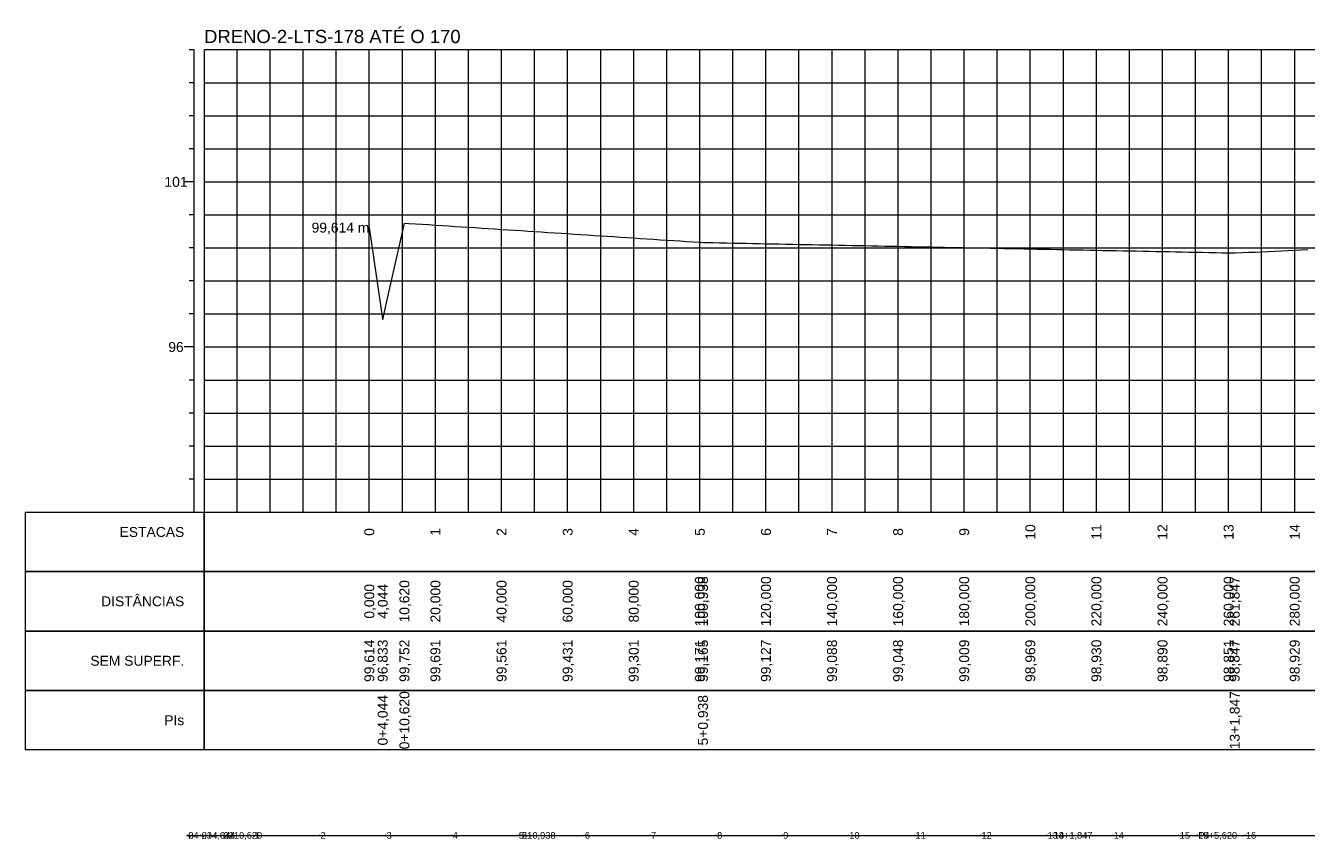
# Model space of a CAD drawing. Header units: inches. Extents: x 3580 to 5114, y 9998 to 10245.
# Tile 1 of 4: x 3580 to 3968, y 9998 to 10245. Entities that reach past the tile are written whole.
import ezdxf
from ezdxf.enums import TextEntityAlignment as Align

# ---------------------------------------------------------------- set-up
doc = ezdxf.new("R2010")
doc.units = ezdxf.units.IN
doc.header["$MEASUREMENT"] = 0
doc.header["$PDMODE"] = 34
doc.header["$PDSIZE"] = 0.2
doc.layers.get('0').update_dxf_attribs({"lineweight": 0})
doc.styles.add('$PF_GREIDE', font='arial.ttf')
doc.styles.add('$VIAS_TEXTOS_PERFIL0', font='arial.ttf')
doc.styles.get("Standard").update_dxf_attribs({"font": 'arial.ttf'})

# ---------------------------------------------------------------- blocks, each defined once
blk = doc.blocks.new('$VIAS_PERFLONG_PERFIL0')
at = {"color": 30}
for p, q in [((-3, 140), (-4.5, 140)), ((10, 0), (10, 140)), ((20, 0), (20, 140)), ((30, 0), (30, 140)), ((40, 0), (40, 140)), ((60, 0), (60, 140)), ((70, 0), (70, 140)), ((80, 0), (80, 140)), ((90, 0), (90, 140)), ((110, 0), (110, 140)), ((120, 0), (120, 140)), ((130, 0), (130, 140)), ((140, 0), (140, 140)), ((160, 0), (160, 140)), ((170, 0), (170, 140)), ((180, 0), (180, 140)), ((190, 0), (190, 140)), ((210, 0), (210, 140)), ((220, 0), (220, 140)), ((230, 0), (230, 140)), ((240, 0), (240, 140)), ((260, 0), (260, 140)), ((270, 0), (270, 140)), ((280, 0), (280, 140)), ((290, 0), (290, 140)), ((310, 0), (310, 140)), ((320, 0), (320, 140)), ((330, 0), (330, 140)), ((-3, 130), (-4.5, 130)), ((0, 130), (1480, 130)), ((-3, 120), (-4.5, 120)), ((0, 120), (1480, 120)), ((-3, 110), (-4.5, 110)), ((0, 110), (1480, 110)), ((-3, 90), (-4.5, 90)), ((0, 90), (1480, 90)), ((-3, 80), (-4.5, 80)), ((0, 80), (1480, 80)), ((-3, 70), (-4.5, 70)), ((0, 70), (1480, 70)), ((-3, 60), (-4.5, 60)), ((0, 60), (1480, 60)), ((-3, 40), (-4.5, 40)), ((0, 40), (1480, 40)), ((-3, 30), (-4.5, 30)), ((0, 30), (1480, 30)), ((-3, 20), (-4.5, 20)), ((0, 20), (1480, 20)), ((-3, 10), (-4.5, 10)), ((0, 10), (1480, 10))]:
    blk.add_line(p, q, dxfattribs=at)
at = {"color": 36}
for p, q in [((-3, 0), (-3, 140)), ((50, 0), (50, 140)), ((100, 0), (100, 140)), ((150, 0), (150, 140)), ((200, 0), (200, 140)), ((250, 0), (250, 140)), ((300, 0), (300, 140)), ((-3, 100), (-6, 100)), ((0, 100), (1480, 100)), ((-3, 50), (-6, 50)), ((0, 50), (1480, 50))]:
    blk.add_line(p, q, dxfattribs=at)
at = {"color": 36, "linetype": 'Continuous'}
for points in [[(0, 0), (1480, 0), (1480, 140), (0, 140)], [(-54, 0), (0, 0), (0, -18), (-54, -18)], [(0, 0), (1480, 0), (1480, -18), (0, -18)], [(-54, -18), (0, -18), (0, -36), (-54, -36)], [(0, -18), (1480, -18), (1480, -36), (0, -36)], [(-54, -36), (0, -36), (0, -54), (-54, -54)], [(0, -36), (1480, -36), (1480, -54), (0, -54)], [(-54, -54), (0, -54), (0, -72), (-54, -72)], [(0, -54), (1480, -54), (1480, -72), (0, -72)]]:
    blk.add_lwpolyline(points, close=True, dxfattribs=at)
at = {"color": 5, "linetype": 'Continuous'}
blk.add_lwpolyline([(50, 86.14), (52, 72.39), (54, 58.63), (54.04, 58.33), (56, 67.01), (58, 75.89), (60, 84.77), (60.62, 87.52), (62, 87.43), (64, 87.3), (66, 87.17), (68, 87.04), (70, 86.91), (72, 86.78), (74, 86.65), (76, 86.52), (78, 86.39), (80, 86.26), (82, 86.13), (84, 86), (86, 85.87), (88, 85.74), (90, 85.61), (92, 85.48), (94, 85.35), (96, 85.22), (98, 85.09), (100, 84.96), (102, 84.83), (104, 84.7), (106, 84.57), (108, 84.44), (110, 84.31), (112, 84.18), (114, 84.05), (116, 83.92), (118, 83.79), (120, 83.66), (122, 83.53), (124, 83.4), (126, 83.27), (128, 83.14), (130, 83.01), (132, 82.88), (134, 82.75), (136, 82.62), (138, 82.49), (140, 82.36), (142, 82.23), (144, 82.1), (146, 81.97), (148, 81.84), (150, 81.71), (150.94, 81.65), (152, 81.63), (154, 81.59), (156, 81.55), (158, 81.51), (160, 81.47), (162, 81.43), (164, 81.39), (166, 81.35), (168, 81.31), (170, 81.27), (172, 81.23), (174, 81.19), (176, 81.15), (178, 81.11), (180, 81.07), (182, 81.03), (184, 80.99), (186, 80.95), (188, 80.91), (190, 80.88), (192, 80.84), (194, 80.8), (196, 80.76), (198, 80.72), (200, 80.68), (202, 80.64), (204, 80.6), (206, 80.56), (208, 80.52), (210, 80.48), (212, 80.44), (214, 80.4), (216, 80.36), (218, 80.32), (220, 80.28), (222, 80.24), (224, 80.2), (226, 80.16), (228, 80.12), (230, 80.09), (232, 80.05), (234, 80.01), (236, 79.97), (238, 79.93), (240, 79.89), (242, 79.85), (244, 79.81), (246, 79.77), (248, 79.73), (250, 79.69), (252, 79.65), (254, 79.61), (256, 79.57), (258, 79.53), (260, 79.49), (262, 79.45), (264, 79.41), (266, 79.37), (268, 79.34), (270, 79.3), (272, 79.26), (274, 79.22), (276, 79.18), (278, 79.14), (280, 79.1), (282, 79.06), (284, 79.02), (286, 78.98), (288, 78.94), (290, 78.9), (292, 78.86), (294, 78.82), (296, 78.78), (298, 78.74), (300, 78.7), (302, 78.66), (304, 78.62), (306, 78.59), (308, 78.55), (310, 78.51), (311.85, 78.47), (312, 78.48), (314, 78.57), (316, 78.66), (318, 78.75), (320, 78.84), (322, 78.93), (324, 79.02), (326, 79.11), (328, 79.2), (330, 79.29), (332, 79.38), (334, 79.47)], dxfattribs=at)
at = {"color": 7, "linetype": 'Continuous', "style": '$VIAS_TEXTOS_PERFIL0'}
blk.add_text('DRENO-2-LTS-178 ATÉ O 170', height=4, dxfattribs=at).set_placement((0, 142))
at = {"color": 36, "linetype": 'Continuous', "style": '$PF_GREIDE'}
for s, p in [('101', (-8.5, 100)), ('96', (-8.5, 50))]:
    blk.add_text(s, height=3, dxfattribs=at).set_placement(p, align=Align.MIDDLE_CENTER)
at = {"color": 7, "linetype": 'Continuous', "style": '$PF_GREIDE'}
for s, p in [('99,614 m', (50, 86.14)), ('ESTACAS', (-6, -6)), ('DISTÂNCIAS', (-6, -27)), ('SEM SUPERF.', (-6, -45)), ('PIs', (-6, -63))]:
    blk.add_text(s, height=3, dxfattribs=at).set_placement(p, align=Align.MIDDLE_RIGHT)
for s, p in [('14', (330, -6)), ('0', (50, -6)), ('1', (70, -6)), ('2', (90, -6)), ('3', (110, -6)), ('4', (130, -6)), ('5', (150, -6)), ('6', (170, -6)), ('7', (190, -6)), ('8', (210, -6)), ('9', (230, -6)), ('10', (250, -6)), ('11', (270, -6)), ('12', (290, -6)), ('13', (310, -6)), ('0,000', (50, -27)), ('4,044', (54.04, -27)), ('10,620', (60.62, -27)), ('20,000', (70, -27)), ('40,000', (90, -27)), ('60,000', (110, -27)), ('80,000', (130, -27)), ('100,000', (150, -27)), ('100,938', (150.94, -27)), ('120,000', (170, -27)), ('140,000', (190, -27)), ('160,000', (210, -27)), ('180,000', (230, -27)), ('200,000', (250, -27)), ('220,000', (270, -27)), ('240,000', (290, -27)), ('260,000', (310, -27)), ('261,847', (311.85, -27)), ('280,000', (330, -27)), ('99,614', (50, -45)), ('96,833', (54.04, -45)), ('99,752', (60.62, -45)), ('99,691', (70, -45)), ('99,561', (90, -45)), ('99,431', (110, -45)), ('99,301', (130, -45)), ('99,171', (150, -45)), ('99,165', (150.94, -45)), ('99,127', (170, -45)), ('99,088', (190, -45)), ('99,048', (210, -45)), ('99,009', (230, -45)), ('98,969', (250, -45)), ('98,930', (270, -45)), ('98,890', (290, -45)), ('98,851', (310, -45)), ('98,847', (311.85, -45)), ('98,929', (330, -45)), ('0+4,044', (54.04, -63)), ('0+10,620', (60.62, -63)), ('5+0,938', (150.94, -63)), ('13+1,847', (311.85, -63))]:
    blk.add_text(s, height=3, rotation=90, dxfattribs=at).set_placement(p, align=Align.MIDDLE_CENTER)

msp = doc.modelspace()

# ---------------------------------------------------------------- linework, layer by layer
msp.add_lwpolyline([(3629.37, 10000), (3633.42, 10000), (3639.99, 10000), (3730.31, 10000), (3891.22, 10000), (3934.99, 10000), (4011.5, 10000), (4076.65, 10000), (4135.75, 10000), (4190.95, 10000), (4367.38, 10000), (4425.29, 10000), (4496.99, 10000), (4564.31, 10000), (4627.2, 10000), (4690.26, 10000), (4771.34, 10000), (4831.31, 10000), (4872.68, 10000), (4938.31, 10000), (5000, 10000)])
at = {"lineweight": 0}
for p in [(3629.37, 10000), (3629.37, 10000), (3633.42, 10000), (3633.42, 10000), (3639.99, 10000), (3639.99, 10000), (3649.37, 10000), (3669.37, 10000), (3689.37, 10000), (3709.37, 10000), (3729.37, 10000), (3730.31, 10000), (3730.31, 10000), (3749.37, 10000), (3769.37, 10000), (3789.37, 10000), (3809.37, 10000), (3829.37, 10000), (3849.37, 10000), (3869.37, 10000), (3889.37, 10000), (3891.22, 10000), (3891.22, 10000), (3909.37, 10000), (3929.37, 10000), (3934.99, 10000), (3934.99, 10000), (3949.37, 10000)]:
    msp.add_point(p, dxfattribs=at)

# ---------------------------------------------------------------- block references
msp.add_blockref('$VIAS_PERFLONG_PERFIL0', (3634.38, 10097.86))

# ---------------------------------------------------------------- texts
for s, p in [('24', (3629.61, 10000)), ('0', (3629.61, 10000)), ('23', (3633.66, 10000)), ('0+4,044', (3633.66, 10000)), ('22', (3640.23, 10000)), ('0+10,620', (3640.23, 10000)), ('1', (3649.61, 10000)), ('2', (3669.61, 10000)), ('3', (3689.61, 10000)), ('4', (3709.61, 10000)), ('5', (3729.61, 10000)), ('5+0,938', (3730.55, 10000)), ('21', (3730.55, 10000)), ('6', (3749.61, 10000)), ('7', (3769.61, 10000)), ('8', (3789.61, 10000)), ('9', (3809.61, 10000)), ('10', (3829.61, 10000)), ('11', (3849.61, 10000)), ('12', (3869.61, 10000)), ('13', (3889.61, 10000)), ('13+1,847', (3891.46, 10000)), ('14', (3891.46, 10000)), ('14', (3909.61, 10000)), ('15', (3929.61, 10000)), ('15+5,620', (3935.23, 10000)), ('P4', (3935.23, 10000)), ('16', (3949.61, 10000))]:
    msp.add_text(s, height=2, dxfattribs=at).set_placement(p, align=Align.MIDDLE_LEFT)

doc.saveas('drawing.dxf')
